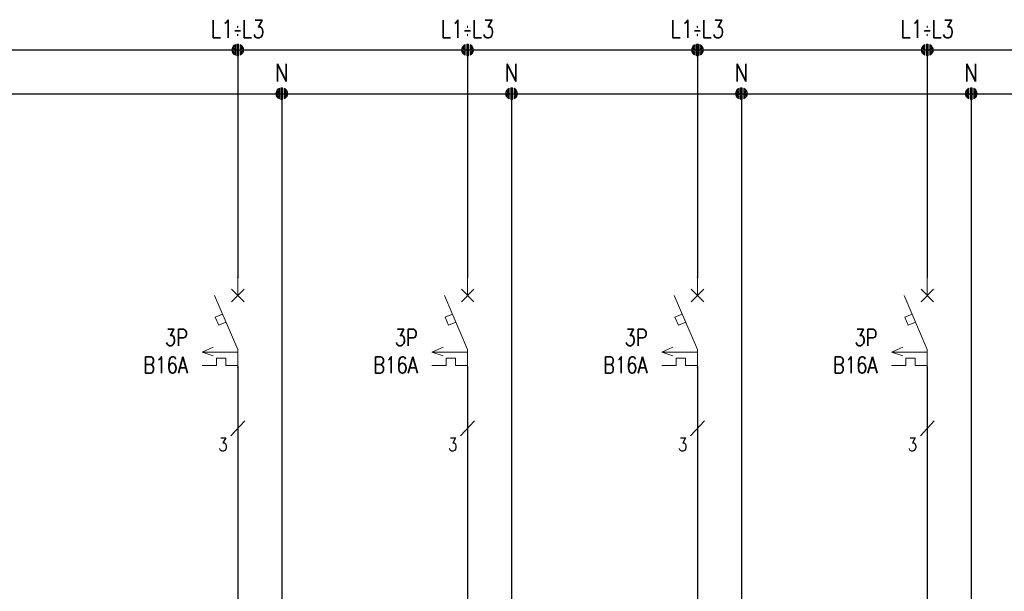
# Model space of a CAD drawing. Header units: millimetres. Extents: x 2505 to 3495, y 1397 to 1684.
# Tile 28 of 59: x 2951 to 3013, y 1481 to 1517. Entities that reach past the tile are written whole.
import ezdxf
from ezdxf.enums import TextEntityAlignment as Align

# ---------------------------------------------------------------- set-up
doc = ezdxf.new("R2010")
doc.units = ezdxf.units.MM
for name, color, linetype, lineweight in [('EB_PRZEWODY', 3, 'Continuous', 20), ('EB_SYMBOL', 3, 'Continuous', 20), ('SZYNY', 1, 'Continuous', 40)]:
    doc.layers.add(name, color=color, linetype=linetype, lineweight=lineweight)
doc.layers.add('OPIS', color=7, linetype='Continuous')
doc.styles.add('SIMPLEX', font='simplex.shx', dxfattribs={"width": 0.8})

# ---------------------------------------------------------------- blocks, each defined once
blk = doc.blocks.new('S-ZAB')
for p, q in [((-0.000008, -2.000032), (-0.000008, -0.000031)), ((-2.605718, -2.000032), (-0.000008, -8.080032)), ((-0.707114, -2.707138), (0.707099, -1.292925)), ((0.707099, -2.707138), (-0.707114, -1.292925)), ((-1.707928, -4.094892), (-2.531218, -4.447722)), ((-2.531218, -4.447722), (-2.150078, -5.337052)), ((-1.326788, -4.984212), (-2.150078, -5.337052)), ((-4.022616, -8.370921), (-2.759798, -7.798842)), ((-0.000008, -8.370921), (-4.022616, -8.370921)), ((-2.759798, -8.79886), (-4.022616, -8.370921)), ((-0.000008, -8.080032), (-0.000008, -10.080032)), ((-2.403294, -9.874011), (-4.022616, -9.874011)), ((-2.403294, -9.060289), (-2.403294, -9.874011)), ((-1.349945, -9.060289), (-2.403294, -9.060289)), ((-1.349945, -9.060289), (-1.349945, -9.874011)), ((-0.000008, -9.874011), (-1.349945, -9.874011))]:
    blk.add_line(p, q)
for p in [(-0.000008, -0.000031), (-0.000008, -10.080032)]:
    blk.add_point(p)
blk = doc.blocks.new('*U266')
for p, q in [((-0.64, 0.17), (-0.66, 0.02)), ((-0.64, 0.17), (-0.66, 0.02)), ((-0.64, 0), (-0.66, -0.03)), ((-0.6, 0.28), (-0.64, 0.17)), ((-0.6, 0.28), (-0.64, 0.17)), ((-0.6, 0.14), (-0.64, 0.09)), ((-0.6, 0), (-0.64, 0)), ((-0.51, 0.43), (-0.6, 0.28)), ((-0.51, 0.43), (-0.6, 0.28)), ((-0.51, 0.29), (-0.6, 0.19)), ((-0.51, 0.15), (-0.6, 0.1)), ((-0.51, 0.01), (-0.6, 0)), ((-0.4, 0.52), (-0.51, 0.43)), ((-0.4, 0.52), (-0.51, 0.43)), ((-0.4, 0.41), (-0.51, 0.33)), ((-0.4, 0.29), (-0.51, 0.24)), ((-0.4, 0.17), (-0.51, 0.15)), ((-0.4, 0.06), (-0.51, 0.05)), ((-0.27, 0.61), (-0.4, 0.52)), ((-0.27, 0.61), (-0.4, 0.52)), ((-0.27, 0.5), (-0.4, 0.43)), ((-0.27, 0.38), (-0.4, 0.33)), ((-0.27, 0.27), (-0.4, 0.24)), ((-0.27, 0.16), (-0.4, 0.14)), ((-0.27, 0.05), (-0.4, 0.05)), ((-0.27, 0.61), (-0.27, -0.61)), ((-0.27, 0.61), (-0.27, -0.61)), ((-0.1, 0.66), (0.1, 0.66)), ((-0.1, 0.66), (0.1, 0.66)), ((-0.1, -0.66), (-0.1, 0.66)), ((-0.1, 0.66), (-0.1, -0.66)), ((-0.1, 0.56), (0.1, 0.56)), ((-0.1, 0.46), (0.1, 0.46)), ((-0.1, 0.36), (0.1, 0.36)), ((-0.1, 0.26), (0.1, 0.26)), ((-0.1, 0.15), (0.1, 0.15)), ((-0.1, 0.05), (0.1, 0.05)), ((0.1, -0.66), (0.1, 0.66)), ((0.1, 0.66), (0.1, -0.66)), ((0.27, 0.61), (0.27, -0.61)), ((0.27, 0.61), (0.27, -0.61)), ((0.27, 0.61), (0.4, 0.52)), ((0.27, 0.61), (0.4, 0.52)), ((0.27, 0.5), (0.4, 0.43)), ((0.27, 0.38), (0.4, 0.33)), ((0.27, 0.27), (0.4, 0.24)), ((0.27, 0.16), (0.4, 0.14)), ((0.27, 0.05), (0.4, 0.05)), ((0.4, 0.52), (0.51, 0.43)), ((0.4, 0.52), (0.51, 0.43)), ((0.4, 0.41), (0.51, 0.33)), ((0.4, 0.29), (0.51, 0.24)), ((0.4, 0.17), (0.51, 0.15)), ((0.4, 0.06), (0.51, 0.05)), ((0.51, 0.43), (0.6, 0.28)), ((0.51, 0.43), (0.6, 0.28)), ((0.51, 0.29), (0.6, 0.19)), ((0.51, 0.15), (0.6, 0.1)), ((0.51, 0.01), (0.6, 0)), ((0.6, 0.28), (0.64, 0.17)), ((0.6, 0.28), (0.64, 0.17)), ((0.6, 0.14), (0.64, 0.09)), ((0.6, 0), (0.64, 0)), ((0.64, 0.17), (0.66, 0.02)), ((0.64, 0.17), (0.66, 0.02)), ((0.64, 0), (0.66, -0.03)), ((-0.65, -0.08), (-0.64, -0.17)), ((-0.64, -0.17), (-0.65, -0.08)), ((-0.6, -0.14), (-0.64, -0.08)), ((-0.64, -0.17), (-0.6, -0.28)), ((-0.6, -0.28), (-0.64, -0.17)), ((-0.51, -0.13), (-0.6, -0.09)), ((-0.51, -0.27), (-0.6, -0.18)), ((-0.6, -0.28), (-0.51, -0.41)), ((-0.51, -0.41), (-0.6, -0.28)), ((-0.4, -0.06), (-0.51, -0.04)), ((-0.4, -0.17), (-0.51, -0.13)), ((-0.4, -0.29), (-0.51, -0.23)), ((-0.4, -0.41), (-0.51, -0.32)), ((-0.51, -0.41), (-0.4, -0.52)), ((-0.4, -0.52), (-0.51, -0.41)), ((-0.27, -0.06), (-0.4, -0.05)), ((-0.27, -0.17), (-0.4, -0.14)), ((-0.27, -0.28), (-0.4, -0.24)), ((-0.27, -0.39), (-0.4, -0.33)), ((-0.27, -0.5), (-0.4, -0.43)), ((-0.4, -0.52), (-0.27, -0.61)), ((-0.27, -0.61), (-0.4, -0.52)), ((-0.1, -0.05), (0.1, -0.05)), ((-0.1, -0.15), (0.1, -0.15)), ((-0.1, -0.26), (0.1, -0.26)), ((-0.1, -0.36), (0.1, -0.36)), ((-0.1, -0.46), (0.1, -0.46)), ((-0.1, -0.56), (0.1, -0.56)), ((0.1, -0.66), (-0.1, -0.66)), ((-0.1, -0.66), (0.1, -0.66)), ((0.27, -0.06), (0.4, -0.05)), ((0.27, -0.17), (0.4, -0.14)), ((0.27, -0.28), (0.4, -0.24)), ((0.27, -0.39), (0.4, -0.33)), ((0.27, -0.5), (0.4, -0.43)), ((0.4, -0.52), (0.27, -0.61)), ((0.27, -0.61), (0.4, -0.52)), ((0.4, -0.06), (0.51, -0.04)), ((0.4, -0.17), (0.51, -0.13)), ((0.4, -0.29), (0.51, -0.23)), ((0.4, -0.41), (0.51, -0.32)), ((0.51, -0.41), (0.4, -0.52)), ((0.4, -0.52), (0.51, -0.41)), ((0.51, -0.13), (0.6, -0.09)), ((0.51, -0.27), (0.6, -0.18)), ((0.6, -0.28), (0.51, -0.41)), ((0.51, -0.41), (0.6, -0.28)), ((0.6, -0.14), (0.64, -0.08)), ((0.64, -0.17), (0.6, -0.28)), ((0.6, -0.28), (0.64, -0.17)), ((0.65, -0.08), (0.64, -0.17)), ((0.64, -0.17), (0.65, -0.08))]:
    blk.add_line(p, q)
at = {"ltscale": 5}
blk.add_line((0.66, 0.02), (0.66, -0.08), dxfattribs=at)
blk.add_point((0, 0))
blk = doc.blocks.new('*U263')
for p, q in [((-0.64, 0.17), (-0.66, 0.02)), ((-0.64, 0.17), (-0.66, 0.02)), ((-0.64, 0), (-0.66, -0.03)), ((-0.6, 0.28), (-0.64, 0.17)), ((-0.6, 0.28), (-0.64, 0.17)), ((-0.6, 0.14), (-0.64, 0.09)), ((-0.6, 0), (-0.64, 0)), ((-0.51, 0.43), (-0.6, 0.28)), ((-0.51, 0.43), (-0.6, 0.28)), ((-0.51, 0.29), (-0.6, 0.19)), ((-0.51, 0.15), (-0.6, 0.1)), ((-0.51, 0.01), (-0.6, 0)), ((-0.4, 0.52), (-0.51, 0.43)), ((-0.4, 0.52), (-0.51, 0.43)), ((-0.4, 0.41), (-0.51, 0.33)), ((-0.4, 0.29), (-0.51, 0.24)), ((-0.4, 0.17), (-0.51, 0.15)), ((-0.4, 0.06), (-0.51, 0.05)), ((-0.27, 0.61), (-0.4, 0.52)), ((-0.27, 0.61), (-0.4, 0.52)), ((-0.27, 0.5), (-0.4, 0.43)), ((-0.27, 0.38), (-0.4, 0.33)), ((-0.27, 0.27), (-0.4, 0.24)), ((-0.27, 0.16), (-0.4, 0.14)), ((-0.27, 0.05), (-0.4, 0.05)), ((-0.27, 0.61), (-0.27, -0.61)), ((-0.27, 0.61), (-0.27, -0.61)), ((-0.1, 0.66), (0.1, 0.66)), ((-0.1, 0.66), (0.1, 0.66)), ((-0.1, -0.66), (-0.1, 0.66)), ((-0.1, 0.66), (-0.1, -0.66)), ((-0.1, 0.56), (0.1, 0.56)), ((-0.1, 0.46), (0.1, 0.46)), ((-0.1, 0.36), (0.1, 0.36)), ((-0.1, 0.26), (0.1, 0.26)), ((-0.1, 0.15), (0.1, 0.15)), ((-0.1, 0.05), (0.1, 0.05)), ((0.1, -0.66), (0.1, 0.66)), ((0.1, 0.66), (0.1, -0.66)), ((0.27, 0.61), (0.27, -0.61)), ((0.27, 0.61), (0.27, -0.61)), ((0.27, 0.61), (0.4, 0.52)), ((0.27, 0.61), (0.4, 0.52)), ((0.27, 0.5), (0.4, 0.43)), ((0.27, 0.38), (0.4, 0.33)), ((0.27, 0.27), (0.4, 0.24)), ((0.27, 0.16), (0.4, 0.14)), ((0.27, 0.05), (0.4, 0.05)), ((0.4, 0.52), (0.51, 0.43)), ((0.4, 0.52), (0.51, 0.43)), ((0.4, 0.41), (0.51, 0.33)), ((0.4, 0.29), (0.51, 0.24)), ((0.4, 0.17), (0.51, 0.15)), ((0.4, 0.06), (0.51, 0.05)), ((0.51, 0.43), (0.6, 0.28)), ((0.51, 0.43), (0.6, 0.28)), ((0.51, 0.29), (0.6, 0.19)), ((0.51, 0.15), (0.6, 0.1)), ((0.51, 0.01), (0.6, 0)), ((0.6, 0.28), (0.64, 0.17)), ((0.6, 0.28), (0.64, 0.17)), ((0.6, 0.14), (0.64, 0.09)), ((0.6, 0), (0.64, 0)), ((0.64, 0.17), (0.66, 0.02)), ((0.64, 0.17), (0.66, 0.02)), ((0.64, 0), (0.66, -0.03)), ((-0.65, -0.08), (-0.64, -0.17)), ((-0.64, -0.17), (-0.65, -0.08)), ((-0.6, -0.14), (-0.64, -0.08)), ((-0.64, -0.17), (-0.6, -0.28)), ((-0.6, -0.28), (-0.64, -0.17)), ((-0.51, -0.13), (-0.6, -0.09)), ((-0.51, -0.27), (-0.6, -0.18)), ((-0.6, -0.28), (-0.51, -0.41)), ((-0.51, -0.41), (-0.6, -0.28)), ((-0.4, -0.06), (-0.51, -0.04)), ((-0.4, -0.17), (-0.51, -0.13)), ((-0.4, -0.29), (-0.51, -0.23)), ((-0.4, -0.41), (-0.51, -0.32)), ((-0.51, -0.41), (-0.4, -0.52)), ((-0.4, -0.52), (-0.51, -0.41)), ((-0.27, -0.06), (-0.4, -0.05)), ((-0.27, -0.17), (-0.4, -0.14)), ((-0.27, -0.28), (-0.4, -0.24)), ((-0.27, -0.39), (-0.4, -0.33)), ((-0.27, -0.5), (-0.4, -0.43)), ((-0.4, -0.52), (-0.27, -0.61)), ((-0.27, -0.61), (-0.4, -0.52)), ((-0.1, -0.05), (0.1, -0.05)), ((-0.1, -0.15), (0.1, -0.15)), ((-0.1, -0.26), (0.1, -0.26)), ((-0.1, -0.36), (0.1, -0.36)), ((-0.1, -0.46), (0.1, -0.46)), ((-0.1, -0.56), (0.1, -0.56)), ((0.1, -0.66), (-0.1, -0.66)), ((-0.1, -0.66), (0.1, -0.66)), ((0.27, -0.06), (0.4, -0.05)), ((0.27, -0.17), (0.4, -0.14)), ((0.27, -0.28), (0.4, -0.24)), ((0.27, -0.39), (0.4, -0.33)), ((0.27, -0.5), (0.4, -0.43)), ((0.4, -0.52), (0.27, -0.61)), ((0.27, -0.61), (0.4, -0.52)), ((0.4, -0.06), (0.51, -0.04)), ((0.4, -0.17), (0.51, -0.13)), ((0.4, -0.29), (0.51, -0.23)), ((0.4, -0.41), (0.51, -0.32)), ((0.51, -0.41), (0.4, -0.52)), ((0.4, -0.52), (0.51, -0.41)), ((0.51, -0.13), (0.6, -0.09)), ((0.51, -0.27), (0.6, -0.18)), ((0.6, -0.28), (0.51, -0.41)), ((0.51, -0.41), (0.6, -0.28)), ((0.6, -0.14), (0.64, -0.08)), ((0.64, -0.17), (0.6, -0.28)), ((0.6, -0.28), (0.64, -0.17)), ((0.65, -0.08), (0.64, -0.17)), ((0.64, -0.17), (0.65, -0.08))]:
    blk.add_line(p, q)
at = {"ltscale": 5}
blk.add_line((0.66, 0.02), (0.66, -0.08), dxfattribs=at)
blk.add_point((0, 0))
blk = doc.blocks.new('*U262')
for p, q in [((-0.64, 0.17), (-0.66, 0.02)), ((-0.64, 0.17), (-0.66, 0.02)), ((-0.64, 0), (-0.66, -0.03)), ((-0.6, 0.28), (-0.64, 0.17)), ((-0.6, 0.28), (-0.64, 0.17)), ((-0.6, 0.14), (-0.64, 0.09)), ((-0.6, 0), (-0.64, 0)), ((-0.51, 0.43), (-0.6, 0.28)), ((-0.51, 0.43), (-0.6, 0.28)), ((-0.51, 0.29), (-0.6, 0.19)), ((-0.51, 0.15), (-0.6, 0.1)), ((-0.51, 0.01), (-0.6, 0)), ((-0.4, 0.52), (-0.51, 0.43)), ((-0.4, 0.52), (-0.51, 0.43)), ((-0.4, 0.41), (-0.51, 0.33)), ((-0.4, 0.29), (-0.51, 0.24)), ((-0.4, 0.17), (-0.51, 0.15)), ((-0.4, 0.06), (-0.51, 0.05)), ((-0.27, 0.61), (-0.4, 0.52)), ((-0.27, 0.61), (-0.4, 0.52)), ((-0.27, 0.5), (-0.4, 0.43)), ((-0.27, 0.38), (-0.4, 0.33)), ((-0.27, 0.27), (-0.4, 0.24)), ((-0.27, 0.16), (-0.4, 0.14)), ((-0.27, 0.05), (-0.4, 0.05)), ((-0.27, 0.61), (-0.27, -0.61)), ((-0.27, 0.61), (-0.27, -0.61)), ((-0.1, 0.66), (0.1, 0.66)), ((-0.1, 0.66), (0.1, 0.66)), ((-0.1, -0.66), (-0.1, 0.66)), ((-0.1, 0.66), (-0.1, -0.66)), ((-0.1, 0.56), (0.1, 0.56)), ((-0.1, 0.46), (0.1, 0.46)), ((-0.1, 0.36), (0.1, 0.36)), ((-0.1, 0.26), (0.1, 0.26)), ((-0.1, 0.15), (0.1, 0.15)), ((-0.1, 0.05), (0.1, 0.05)), ((0.1, -0.66), (0.1, 0.66)), ((0.1, 0.66), (0.1, -0.66)), ((0.27, 0.61), (0.27, -0.61)), ((0.27, 0.61), (0.27, -0.61)), ((0.27, 0.61), (0.4, 0.52)), ((0.27, 0.61), (0.4, 0.52)), ((0.27, 0.5), (0.4, 0.43)), ((0.27, 0.38), (0.4, 0.33)), ((0.27, 0.27), (0.4, 0.24)), ((0.27, 0.16), (0.4, 0.14)), ((0.27, 0.05), (0.4, 0.05)), ((0.4, 0.52), (0.51, 0.43)), ((0.4, 0.52), (0.51, 0.43)), ((0.4, 0.41), (0.51, 0.33)), ((0.4, 0.29), (0.51, 0.24)), ((0.4, 0.17), (0.51, 0.15)), ((0.4, 0.06), (0.51, 0.05)), ((0.51, 0.43), (0.6, 0.28)), ((0.51, 0.43), (0.6, 0.28)), ((0.51, 0.29), (0.6, 0.19)), ((0.51, 0.15), (0.6, 0.1)), ((0.51, 0.01), (0.6, 0)), ((0.6, 0.28), (0.64, 0.17)), ((0.6, 0.28), (0.64, 0.17)), ((0.6, 0.14), (0.64, 0.09)), ((0.6, 0), (0.64, 0)), ((0.64, 0.17), (0.66, 0.02)), ((0.64, 0.17), (0.66, 0.02)), ((0.64, 0), (0.66, -0.03)), ((-0.65, -0.08), (-0.64, -0.17)), ((-0.64, -0.17), (-0.65, -0.08)), ((-0.6, -0.14), (-0.64, -0.08)), ((-0.64, -0.17), (-0.6, -0.28)), ((-0.6, -0.28), (-0.64, -0.17)), ((-0.51, -0.13), (-0.6, -0.09)), ((-0.51, -0.27), (-0.6, -0.18)), ((-0.6, -0.28), (-0.51, -0.41)), ((-0.51, -0.41), (-0.6, -0.28)), ((-0.4, -0.06), (-0.51, -0.04)), ((-0.4, -0.17), (-0.51, -0.13)), ((-0.4, -0.29), (-0.51, -0.23)), ((-0.4, -0.41), (-0.51, -0.32)), ((-0.51, -0.41), (-0.4, -0.52)), ((-0.4, -0.52), (-0.51, -0.41)), ((-0.27, -0.06), (-0.4, -0.05)), ((-0.27, -0.17), (-0.4, -0.14)), ((-0.27, -0.28), (-0.4, -0.24)), ((-0.27, -0.39), (-0.4, -0.33)), ((-0.27, -0.5), (-0.4, -0.43)), ((-0.4, -0.52), (-0.27, -0.61)), ((-0.27, -0.61), (-0.4, -0.52)), ((-0.1, -0.05), (0.1, -0.05)), ((-0.1, -0.15), (0.1, -0.15)), ((-0.1, -0.26), (0.1, -0.26)), ((-0.1, -0.36), (0.1, -0.36)), ((-0.1, -0.46), (0.1, -0.46)), ((-0.1, -0.56), (0.1, -0.56)), ((0.1, -0.66), (-0.1, -0.66)), ((-0.1, -0.66), (0.1, -0.66)), ((0.27, -0.06), (0.4, -0.05)), ((0.27, -0.17), (0.4, -0.14)), ((0.27, -0.28), (0.4, -0.24)), ((0.27, -0.39), (0.4, -0.33)), ((0.27, -0.5), (0.4, -0.43)), ((0.4, -0.52), (0.27, -0.61)), ((0.27, -0.61), (0.4, -0.52)), ((0.4, -0.06), (0.51, -0.04)), ((0.4, -0.17), (0.51, -0.13)), ((0.4, -0.29), (0.51, -0.23)), ((0.4, -0.41), (0.51, -0.32)), ((0.51, -0.41), (0.4, -0.52)), ((0.4, -0.52), (0.51, -0.41)), ((0.51, -0.13), (0.6, -0.09)), ((0.51, -0.27), (0.6, -0.18)), ((0.6, -0.28), (0.51, -0.41)), ((0.51, -0.41), (0.6, -0.28)), ((0.6, -0.14), (0.64, -0.08)), ((0.64, -0.17), (0.6, -0.28)), ((0.6, -0.28), (0.64, -0.17)), ((0.65, -0.08), (0.64, -0.17)), ((0.64, -0.17), (0.65, -0.08))]:
    blk.add_line(p, q)
at = {"ltscale": 5}
blk.add_line((0.66, 0.02), (0.66, -0.08), dxfattribs=at)
blk.add_point((0, 0))
blk = doc.blocks.new('*U259')
for p, q in [((-0.64, 0.17), (-0.66, 0.02)), ((-0.64, 0.17), (-0.66, 0.02)), ((-0.64, 0), (-0.66, -0.03)), ((-0.6, 0.28), (-0.64, 0.17)), ((-0.6, 0.28), (-0.64, 0.17)), ((-0.6, 0.14), (-0.64, 0.09)), ((-0.6, 0), (-0.64, 0)), ((-0.51, 0.43), (-0.6, 0.28)), ((-0.51, 0.43), (-0.6, 0.28)), ((-0.51, 0.29), (-0.6, 0.19)), ((-0.51, 0.15), (-0.6, 0.1)), ((-0.51, 0.01), (-0.6, 0)), ((-0.4, 0.52), (-0.51, 0.43)), ((-0.4, 0.52), (-0.51, 0.43)), ((-0.4, 0.41), (-0.51, 0.33)), ((-0.4, 0.29), (-0.51, 0.24)), ((-0.4, 0.17), (-0.51, 0.15)), ((-0.4, 0.06), (-0.51, 0.05)), ((-0.27, 0.61), (-0.4, 0.52)), ((-0.27, 0.61), (-0.4, 0.52)), ((-0.27, 0.5), (-0.4, 0.43)), ((-0.27, 0.38), (-0.4, 0.33)), ((-0.27, 0.27), (-0.4, 0.24)), ((-0.27, 0.16), (-0.4, 0.14)), ((-0.27, 0.05), (-0.4, 0.05)), ((-0.27, 0.61), (-0.27, -0.61)), ((-0.27, 0.61), (-0.27, -0.61)), ((-0.1, 0.66), (0.1, 0.66)), ((-0.1, 0.66), (0.1, 0.66)), ((-0.1, -0.66), (-0.1, 0.66)), ((-0.1, 0.66), (-0.1, -0.66)), ((-0.1, 0.56), (0.1, 0.56)), ((-0.1, 0.46), (0.1, 0.46)), ((-0.1, 0.36), (0.1, 0.36)), ((-0.1, 0.26), (0.1, 0.26)), ((-0.1, 0.15), (0.1, 0.15)), ((-0.1, 0.05), (0.1, 0.05)), ((0.1, -0.66), (0.1, 0.66)), ((0.1, 0.66), (0.1, -0.66)), ((0.27, 0.61), (0.27, -0.61)), ((0.27, 0.61), (0.27, -0.61)), ((0.27, 0.61), (0.4, 0.52)), ((0.27, 0.61), (0.4, 0.52)), ((0.27, 0.5), (0.4, 0.43)), ((0.27, 0.38), (0.4, 0.33)), ((0.27, 0.27), (0.4, 0.24)), ((0.27, 0.16), (0.4, 0.14)), ((0.27, 0.05), (0.4, 0.05)), ((0.4, 0.52), (0.51, 0.43)), ((0.4, 0.52), (0.51, 0.43)), ((0.4, 0.41), (0.51, 0.33)), ((0.4, 0.29), (0.51, 0.24)), ((0.4, 0.17), (0.51, 0.15)), ((0.4, 0.06), (0.51, 0.05)), ((0.51, 0.43), (0.6, 0.28)), ((0.51, 0.43), (0.6, 0.28)), ((0.51, 0.29), (0.6, 0.19)), ((0.51, 0.15), (0.6, 0.1)), ((0.51, 0.01), (0.6, 0)), ((0.6, 0.28), (0.64, 0.17)), ((0.6, 0.28), (0.64, 0.17)), ((0.6, 0.14), (0.64, 0.09)), ((0.6, 0), (0.64, 0)), ((0.64, 0.17), (0.66, 0.02)), ((0.64, 0.17), (0.66, 0.02)), ((0.64, 0), (0.66, -0.03)), ((-0.65, -0.08), (-0.64, -0.17)), ((-0.64, -0.17), (-0.65, -0.08)), ((-0.6, -0.14), (-0.64, -0.08)), ((-0.64, -0.17), (-0.6, -0.28)), ((-0.6, -0.28), (-0.64, -0.17)), ((-0.51, -0.13), (-0.6, -0.09)), ((-0.51, -0.27), (-0.6, -0.18)), ((-0.6, -0.28), (-0.51, -0.41)), ((-0.51, -0.41), (-0.6, -0.28)), ((-0.4, -0.06), (-0.51, -0.04)), ((-0.4, -0.17), (-0.51, -0.13)), ((-0.4, -0.29), (-0.51, -0.23)), ((-0.4, -0.41), (-0.51, -0.32)), ((-0.51, -0.41), (-0.4, -0.52)), ((-0.4, -0.52), (-0.51, -0.41)), ((-0.27, -0.06), (-0.4, -0.05)), ((-0.27, -0.17), (-0.4, -0.14)), ((-0.27, -0.28), (-0.4, -0.24)), ((-0.27, -0.39), (-0.4, -0.33)), ((-0.27, -0.5), (-0.4, -0.43)), ((-0.4, -0.52), (-0.27, -0.61)), ((-0.27, -0.61), (-0.4, -0.52)), ((-0.1, -0.05), (0.1, -0.05)), ((-0.1, -0.15), (0.1, -0.15)), ((-0.1, -0.26), (0.1, -0.26)), ((-0.1, -0.36), (0.1, -0.36)), ((-0.1, -0.46), (0.1, -0.46)), ((-0.1, -0.56), (0.1, -0.56)), ((0.1, -0.66), (-0.1, -0.66)), ((-0.1, -0.66), (0.1, -0.66)), ((0.27, -0.06), (0.4, -0.05)), ((0.27, -0.17), (0.4, -0.14)), ((0.27, -0.28), (0.4, -0.24)), ((0.27, -0.39), (0.4, -0.33)), ((0.27, -0.5), (0.4, -0.43)), ((0.4, -0.52), (0.27, -0.61)), ((0.27, -0.61), (0.4, -0.52)), ((0.4, -0.06), (0.51, -0.04)), ((0.4, -0.17), (0.51, -0.13)), ((0.4, -0.29), (0.51, -0.23)), ((0.4, -0.41), (0.51, -0.32)), ((0.51, -0.41), (0.4, -0.52)), ((0.4, -0.52), (0.51, -0.41)), ((0.51, -0.13), (0.6, -0.09)), ((0.51, -0.27), (0.6, -0.18)), ((0.6, -0.28), (0.51, -0.41)), ((0.51, -0.41), (0.6, -0.28)), ((0.6, -0.14), (0.64, -0.08)), ((0.64, -0.17), (0.6, -0.28)), ((0.6, -0.28), (0.64, -0.17)), ((0.65, -0.08), (0.64, -0.17)), ((0.64, -0.17), (0.65, -0.08))]:
    blk.add_line(p, q)
at = {"ltscale": 5}
blk.add_line((0.66, 0.02), (0.66, -0.08), dxfattribs=at)
blk.add_point((0, 0))
blk = doc.blocks.new('*U256')
for p, q in [((-0.64, 0.17), (-0.66, 0.02)), ((-0.64, 0.17), (-0.66, 0.02)), ((-0.64, 0), (-0.66, -0.03)), ((-0.6, 0.28), (-0.64, 0.17)), ((-0.6, 0.28), (-0.64, 0.17)), ((-0.6, 0.14), (-0.64, 0.09)), ((-0.6, 0), (-0.64, 0)), ((-0.51, 0.43), (-0.6, 0.28)), ((-0.51, 0.43), (-0.6, 0.28)), ((-0.51, 0.29), (-0.6, 0.19)), ((-0.51, 0.15), (-0.6, 0.1)), ((-0.51, 0.01), (-0.6, 0)), ((-0.4, 0.52), (-0.51, 0.43)), ((-0.4, 0.52), (-0.51, 0.43)), ((-0.4, 0.41), (-0.51, 0.33)), ((-0.4, 0.29), (-0.51, 0.24)), ((-0.4, 0.17), (-0.51, 0.15)), ((-0.4, 0.06), (-0.51, 0.05)), ((-0.27, 0.61), (-0.4, 0.52)), ((-0.27, 0.61), (-0.4, 0.52)), ((-0.27, 0.5), (-0.4, 0.43)), ((-0.27, 0.38), (-0.4, 0.33)), ((-0.27, 0.27), (-0.4, 0.24)), ((-0.27, 0.16), (-0.4, 0.14)), ((-0.27, 0.05), (-0.4, 0.05)), ((-0.27, 0.61), (-0.27, -0.61)), ((-0.27, 0.61), (-0.27, -0.61)), ((-0.1, 0.66), (0.1, 0.66)), ((-0.1, 0.66), (0.1, 0.66)), ((-0.1, -0.66), (-0.1, 0.66)), ((-0.1, 0.66), (-0.1, -0.66)), ((-0.1, 0.56), (0.1, 0.56)), ((-0.1, 0.46), (0.1, 0.46)), ((-0.1, 0.36), (0.1, 0.36)), ((-0.1, 0.26), (0.1, 0.26)), ((-0.1, 0.15), (0.1, 0.15)), ((-0.1, 0.05), (0.1, 0.05)), ((0.1, -0.66), (0.1, 0.66)), ((0.1, 0.66), (0.1, -0.66)), ((0.27, 0.61), (0.27, -0.61)), ((0.27, 0.61), (0.27, -0.61)), ((0.27, 0.61), (0.4, 0.52)), ((0.27, 0.61), (0.4, 0.52)), ((0.27, 0.5), (0.4, 0.43)), ((0.27, 0.38), (0.4, 0.33)), ((0.27, 0.27), (0.4, 0.24)), ((0.27, 0.16), (0.4, 0.14)), ((0.27, 0.05), (0.4, 0.05)), ((0.4, 0.52), (0.51, 0.43)), ((0.4, 0.52), (0.51, 0.43)), ((0.4, 0.41), (0.51, 0.33)), ((0.4, 0.29), (0.51, 0.24)), ((0.4, 0.17), (0.51, 0.15)), ((0.4, 0.06), (0.51, 0.05)), ((0.51, 0.43), (0.6, 0.28)), ((0.51, 0.43), (0.6, 0.28)), ((0.51, 0.29), (0.6, 0.19)), ((0.51, 0.15), (0.6, 0.1)), ((0.51, 0.01), (0.6, 0)), ((0.6, 0.28), (0.64, 0.17)), ((0.6, 0.28), (0.64, 0.17)), ((0.6, 0.14), (0.64, 0.09)), ((0.6, 0), (0.64, 0)), ((0.64, 0.17), (0.66, 0.02)), ((0.64, 0.17), (0.66, 0.02)), ((0.64, 0), (0.66, -0.03)), ((-0.65, -0.08), (-0.64, -0.17)), ((-0.64, -0.17), (-0.65, -0.08)), ((-0.6, -0.14), (-0.64, -0.08)), ((-0.64, -0.17), (-0.6, -0.28)), ((-0.6, -0.28), (-0.64, -0.17)), ((-0.51, -0.13), (-0.6, -0.09)), ((-0.51, -0.27), (-0.6, -0.18)), ((-0.6, -0.28), (-0.51, -0.41)), ((-0.51, -0.41), (-0.6, -0.28)), ((-0.4, -0.06), (-0.51, -0.04)), ((-0.4, -0.17), (-0.51, -0.13)), ((-0.4, -0.29), (-0.51, -0.23)), ((-0.4, -0.41), (-0.51, -0.32)), ((-0.51, -0.41), (-0.4, -0.52)), ((-0.4, -0.52), (-0.51, -0.41)), ((-0.27, -0.06), (-0.4, -0.05)), ((-0.27, -0.17), (-0.4, -0.14)), ((-0.27, -0.28), (-0.4, -0.24)), ((-0.27, -0.39), (-0.4, -0.33)), ((-0.27, -0.5), (-0.4, -0.43)), ((-0.4, -0.52), (-0.27, -0.61)), ((-0.27, -0.61), (-0.4, -0.52)), ((-0.1, -0.05), (0.1, -0.05)), ((-0.1, -0.15), (0.1, -0.15)), ((-0.1, -0.26), (0.1, -0.26)), ((-0.1, -0.36), (0.1, -0.36)), ((-0.1, -0.46), (0.1, -0.46)), ((-0.1, -0.56), (0.1, -0.56)), ((0.1, -0.66), (-0.1, -0.66)), ((-0.1, -0.66), (0.1, -0.66)), ((0.27, -0.06), (0.4, -0.05)), ((0.27, -0.17), (0.4, -0.14)), ((0.27, -0.28), (0.4, -0.24)), ((0.27, -0.39), (0.4, -0.33)), ((0.27, -0.5), (0.4, -0.43)), ((0.4, -0.52), (0.27, -0.61)), ((0.27, -0.61), (0.4, -0.52)), ((0.4, -0.06), (0.51, -0.04)), ((0.4, -0.17), (0.51, -0.13)), ((0.4, -0.29), (0.51, -0.23)), ((0.4, -0.41), (0.51, -0.32)), ((0.51, -0.41), (0.4, -0.52)), ((0.4, -0.52), (0.51, -0.41)), ((0.51, -0.13), (0.6, -0.09)), ((0.51, -0.27), (0.6, -0.18)), ((0.6, -0.28), (0.51, -0.41)), ((0.51, -0.41), (0.6, -0.28)), ((0.6, -0.14), (0.64, -0.08)), ((0.64, -0.17), (0.6, -0.28)), ((0.6, -0.28), (0.64, -0.17)), ((0.65, -0.08), (0.64, -0.17)), ((0.64, -0.17), (0.65, -0.08))]:
    blk.add_line(p, q)
at = {"ltscale": 5}
blk.add_line((0.66, 0.02), (0.66, -0.08), dxfattribs=at)
blk.add_point((0, 0))
blk = doc.blocks.new('*U252')
for p, q in [((-0.64, 0.17), (-0.66, 0.02)), ((-0.64, 0.17), (-0.66, 0.02)), ((-0.64, 0), (-0.66, -0.03)), ((-0.6, 0.28), (-0.64, 0.17)), ((-0.6, 0.28), (-0.64, 0.17)), ((-0.6, 0.14), (-0.64, 0.09)), ((-0.6, 0), (-0.64, 0)), ((-0.51, 0.43), (-0.6, 0.28)), ((-0.51, 0.43), (-0.6, 0.28)), ((-0.51, 0.29), (-0.6, 0.19)), ((-0.51, 0.15), (-0.6, 0.1)), ((-0.51, 0.01), (-0.6, 0)), ((-0.4, 0.52), (-0.51, 0.43)), ((-0.4, 0.52), (-0.51, 0.43)), ((-0.4, 0.41), (-0.51, 0.33)), ((-0.4, 0.29), (-0.51, 0.24)), ((-0.4, 0.17), (-0.51, 0.15)), ((-0.4, 0.06), (-0.51, 0.05)), ((-0.27, 0.61), (-0.4, 0.52)), ((-0.27, 0.61), (-0.4, 0.52)), ((-0.27, 0.5), (-0.4, 0.43)), ((-0.27, 0.38), (-0.4, 0.33)), ((-0.27, 0.27), (-0.4, 0.24)), ((-0.27, 0.16), (-0.4, 0.14)), ((-0.27, 0.05), (-0.4, 0.05)), ((-0.27, 0.61), (-0.27, -0.61)), ((-0.27, 0.61), (-0.27, -0.61)), ((-0.1, 0.66), (0.1, 0.66)), ((-0.1, 0.66), (0.1, 0.66)), ((-0.1, -0.66), (-0.1, 0.66)), ((-0.1, 0.66), (-0.1, -0.66)), ((-0.1, 0.56), (0.1, 0.56)), ((-0.1, 0.46), (0.1, 0.46)), ((-0.1, 0.36), (0.1, 0.36)), ((-0.1, 0.26), (0.1, 0.26)), ((-0.1, 0.15), (0.1, 0.15)), ((-0.1, 0.05), (0.1, 0.05)), ((0.1, -0.66), (0.1, 0.66)), ((0.1, 0.66), (0.1, -0.66)), ((0.27, 0.61), (0.27, -0.61)), ((0.27, 0.61), (0.27, -0.61)), ((0.27, 0.61), (0.4, 0.52)), ((0.27, 0.61), (0.4, 0.52)), ((0.27, 0.5), (0.4, 0.43)), ((0.27, 0.38), (0.4, 0.33)), ((0.27, 0.27), (0.4, 0.24)), ((0.27, 0.16), (0.4, 0.14)), ((0.27, 0.05), (0.4, 0.05)), ((0.4, 0.52), (0.51, 0.43)), ((0.4, 0.52), (0.51, 0.43)), ((0.4, 0.41), (0.51, 0.33)), ((0.4, 0.29), (0.51, 0.24)), ((0.4, 0.17), (0.51, 0.15)), ((0.4, 0.06), (0.51, 0.05)), ((0.51, 0.43), (0.6, 0.28)), ((0.51, 0.43), (0.6, 0.28)), ((0.51, 0.29), (0.6, 0.19)), ((0.51, 0.15), (0.6, 0.1)), ((0.51, 0.01), (0.6, 0)), ((0.6, 0.28), (0.64, 0.17)), ((0.6, 0.28), (0.64, 0.17)), ((0.6, 0.14), (0.64, 0.09)), ((0.6, 0), (0.64, 0)), ((0.64, 0.17), (0.66, 0.02)), ((0.64, 0.17), (0.66, 0.02)), ((0.64, 0), (0.66, -0.03)), ((-0.65, -0.08), (-0.64, -0.17)), ((-0.64, -0.17), (-0.65, -0.08)), ((-0.6, -0.14), (-0.64, -0.08)), ((-0.64, -0.17), (-0.6, -0.28)), ((-0.6, -0.28), (-0.64, -0.17)), ((-0.51, -0.13), (-0.6, -0.09)), ((-0.51, -0.27), (-0.6, -0.18)), ((-0.6, -0.28), (-0.51, -0.41)), ((-0.51, -0.41), (-0.6, -0.28)), ((-0.4, -0.06), (-0.51, -0.04)), ((-0.4, -0.17), (-0.51, -0.13)), ((-0.4, -0.29), (-0.51, -0.23)), ((-0.4, -0.41), (-0.51, -0.32)), ((-0.51, -0.41), (-0.4, -0.52)), ((-0.4, -0.52), (-0.51, -0.41)), ((-0.27, -0.06), (-0.4, -0.05)), ((-0.27, -0.17), (-0.4, -0.14)), ((-0.27, -0.28), (-0.4, -0.24)), ((-0.27, -0.39), (-0.4, -0.33)), ((-0.27, -0.5), (-0.4, -0.43)), ((-0.4, -0.52), (-0.27, -0.61)), ((-0.27, -0.61), (-0.4, -0.52)), ((-0.1, -0.05), (0.1, -0.05)), ((-0.1, -0.15), (0.1, -0.15)), ((-0.1, -0.26), (0.1, -0.26)), ((-0.1, -0.36), (0.1, -0.36)), ((-0.1, -0.46), (0.1, -0.46)), ((-0.1, -0.56), (0.1, -0.56)), ((0.1, -0.66), (-0.1, -0.66)), ((-0.1, -0.66), (0.1, -0.66)), ((0.27, -0.06), (0.4, -0.05)), ((0.27, -0.17), (0.4, -0.14)), ((0.27, -0.28), (0.4, -0.24)), ((0.27, -0.39), (0.4, -0.33)), ((0.27, -0.5), (0.4, -0.43)), ((0.4, -0.52), (0.27, -0.61)), ((0.27, -0.61), (0.4, -0.52)), ((0.4, -0.06), (0.51, -0.04)), ((0.4, -0.17), (0.51, -0.13)), ((0.4, -0.29), (0.51, -0.23)), ((0.4, -0.41), (0.51, -0.32)), ((0.51, -0.41), (0.4, -0.52)), ((0.4, -0.52), (0.51, -0.41)), ((0.51, -0.13), (0.6, -0.09)), ((0.51, -0.27), (0.6, -0.18)), ((0.6, -0.28), (0.51, -0.41)), ((0.51, -0.41), (0.6, -0.28)), ((0.6, -0.14), (0.64, -0.08)), ((0.64, -0.17), (0.6, -0.28)), ((0.6, -0.28), (0.64, -0.17)), ((0.65, -0.08), (0.64, -0.17)), ((0.64, -0.17), (0.65, -0.08))]:
    blk.add_line(p, q)
at = {"ltscale": 5}
blk.add_line((0.66, 0.02), (0.66, -0.08), dxfattribs=at)
blk.add_point((0, 0))
blk = doc.blocks.new('*U254')
for p, q in [((-0.64, 0.17), (-0.66, 0.02)), ((-0.64, 0.17), (-0.66, 0.02)), ((-0.64, 0), (-0.66, -0.03)), ((-0.6, 0.28), (-0.64, 0.17)), ((-0.6, 0.28), (-0.64, 0.17)), ((-0.6, 0.14), (-0.64, 0.09)), ((-0.6, 0), (-0.64, 0)), ((-0.51, 0.43), (-0.6, 0.28)), ((-0.51, 0.43), (-0.6, 0.28)), ((-0.51, 0.29), (-0.6, 0.19)), ((-0.51, 0.15), (-0.6, 0.1)), ((-0.51, 0.01), (-0.6, 0)), ((-0.4, 0.52), (-0.51, 0.43)), ((-0.4, 0.52), (-0.51, 0.43)), ((-0.4, 0.41), (-0.51, 0.33)), ((-0.4, 0.29), (-0.51, 0.24)), ((-0.4, 0.17), (-0.51, 0.15)), ((-0.4, 0.06), (-0.51, 0.05)), ((-0.27, 0.61), (-0.4, 0.52)), ((-0.27, 0.61), (-0.4, 0.52)), ((-0.27, 0.5), (-0.4, 0.43)), ((-0.27, 0.38), (-0.4, 0.33)), ((-0.27, 0.27), (-0.4, 0.24)), ((-0.27, 0.16), (-0.4, 0.14)), ((-0.27, 0.05), (-0.4, 0.05)), ((-0.27, 0.61), (-0.27, -0.61)), ((-0.27, 0.61), (-0.27, -0.61)), ((-0.1, 0.66), (0.1, 0.66)), ((-0.1, 0.66), (0.1, 0.66)), ((-0.1, -0.66), (-0.1, 0.66)), ((-0.1, 0.66), (-0.1, -0.66)), ((-0.1, 0.56), (0.1, 0.56)), ((-0.1, 0.46), (0.1, 0.46)), ((-0.1, 0.36), (0.1, 0.36)), ((-0.1, 0.26), (0.1, 0.26)), ((-0.1, 0.15), (0.1, 0.15)), ((-0.1, 0.05), (0.1, 0.05)), ((0.1, -0.66), (0.1, 0.66)), ((0.1, 0.66), (0.1, -0.66)), ((0.27, 0.61), (0.27, -0.61)), ((0.27, 0.61), (0.27, -0.61)), ((0.27, 0.61), (0.4, 0.52)), ((0.27, 0.61), (0.4, 0.52)), ((0.27, 0.5), (0.4, 0.43)), ((0.27, 0.38), (0.4, 0.33)), ((0.27, 0.27), (0.4, 0.24)), ((0.27, 0.16), (0.4, 0.14)), ((0.27, 0.05), (0.4, 0.05)), ((0.4, 0.52), (0.51, 0.43)), ((0.4, 0.52), (0.51, 0.43)), ((0.4, 0.41), (0.51, 0.33)), ((0.4, 0.29), (0.51, 0.24)), ((0.4, 0.17), (0.51, 0.15)), ((0.4, 0.06), (0.51, 0.05)), ((0.51, 0.43), (0.6, 0.28)), ((0.51, 0.43), (0.6, 0.28)), ((0.51, 0.29), (0.6, 0.19)), ((0.51, 0.15), (0.6, 0.1)), ((0.51, 0.01), (0.6, 0)), ((0.6, 0.28), (0.64, 0.17)), ((0.6, 0.28), (0.64, 0.17)), ((0.6, 0.14), (0.64, 0.09)), ((0.6, 0), (0.64, 0)), ((0.64, 0.17), (0.66, 0.02)), ((0.64, 0.17), (0.66, 0.02)), ((0.64, 0), (0.66, -0.03)), ((-0.65, -0.08), (-0.64, -0.17)), ((-0.64, -0.17), (-0.65, -0.08)), ((-0.6, -0.14), (-0.64, -0.08)), ((-0.64, -0.17), (-0.6, -0.28)), ((-0.6, -0.28), (-0.64, -0.17)), ((-0.51, -0.13), (-0.6, -0.09)), ((-0.51, -0.27), (-0.6, -0.18)), ((-0.6, -0.28), (-0.51, -0.41)), ((-0.51, -0.41), (-0.6, -0.28)), ((-0.4, -0.06), (-0.51, -0.04)), ((-0.4, -0.17), (-0.51, -0.13)), ((-0.4, -0.29), (-0.51, -0.23)), ((-0.4, -0.41), (-0.51, -0.32)), ((-0.51, -0.41), (-0.4, -0.52)), ((-0.4, -0.52), (-0.51, -0.41)), ((-0.27, -0.06), (-0.4, -0.05)), ((-0.27, -0.17), (-0.4, -0.14)), ((-0.27, -0.28), (-0.4, -0.24)), ((-0.27, -0.39), (-0.4, -0.33)), ((-0.27, -0.5), (-0.4, -0.43)), ((-0.4, -0.52), (-0.27, -0.61)), ((-0.27, -0.61), (-0.4, -0.52)), ((-0.1, -0.05), (0.1, -0.05)), ((-0.1, -0.15), (0.1, -0.15)), ((-0.1, -0.26), (0.1, -0.26)), ((-0.1, -0.36), (0.1, -0.36)), ((-0.1, -0.46), (0.1, -0.46)), ((-0.1, -0.56), (0.1, -0.56)), ((0.1, -0.66), (-0.1, -0.66)), ((-0.1, -0.66), (0.1, -0.66)), ((0.27, -0.06), (0.4, -0.05)), ((0.27, -0.17), (0.4, -0.14)), ((0.27, -0.28), (0.4, -0.24)), ((0.27, -0.39), (0.4, -0.33)), ((0.27, -0.5), (0.4, -0.43)), ((0.4, -0.52), (0.27, -0.61)), ((0.27, -0.61), (0.4, -0.52)), ((0.4, -0.06), (0.51, -0.04)), ((0.4, -0.17), (0.51, -0.13)), ((0.4, -0.29), (0.51, -0.23)), ((0.4, -0.41), (0.51, -0.32)), ((0.51, -0.41), (0.4, -0.52)), ((0.4, -0.52), (0.51, -0.41)), ((0.51, -0.13), (0.6, -0.09)), ((0.51, -0.27), (0.6, -0.18)), ((0.6, -0.28), (0.51, -0.41)), ((0.51, -0.41), (0.6, -0.28)), ((0.6, -0.14), (0.64, -0.08)), ((0.64, -0.17), (0.6, -0.28)), ((0.6, -0.28), (0.64, -0.17)), ((0.65, -0.08), (0.64, -0.17)), ((0.64, -0.17), (0.65, -0.08))]:
    blk.add_line(p, q)
at = {"ltscale": 5}
blk.add_line((0.66, 0.02), (0.66, -0.08), dxfattribs=at)
blk.add_point((0, 0))
blk = doc.blocks.new('*U250')
for p, q in [((-0.64, 0.17), (-0.66, 0.02)), ((-0.64, 0.17), (-0.66, 0.02)), ((-0.64, 0), (-0.66, -0.03)), ((-0.6, 0.28), (-0.64, 0.17)), ((-0.6, 0.28), (-0.64, 0.17)), ((-0.6, 0.14), (-0.64, 0.09)), ((-0.6, 0), (-0.64, 0)), ((-0.51, 0.43), (-0.6, 0.28)), ((-0.51, 0.43), (-0.6, 0.28)), ((-0.51, 0.29), (-0.6, 0.19)), ((-0.51, 0.15), (-0.6, 0.1)), ((-0.51, 0.01), (-0.6, 0)), ((-0.4, 0.52), (-0.51, 0.43)), ((-0.4, 0.52), (-0.51, 0.43)), ((-0.4, 0.41), (-0.51, 0.33)), ((-0.4, 0.29), (-0.51, 0.24)), ((-0.4, 0.17), (-0.51, 0.15)), ((-0.4, 0.06), (-0.51, 0.05)), ((-0.27, 0.61), (-0.4, 0.52)), ((-0.27, 0.61), (-0.4, 0.52)), ((-0.27, 0.5), (-0.4, 0.43)), ((-0.27, 0.38), (-0.4, 0.33)), ((-0.27, 0.27), (-0.4, 0.24)), ((-0.27, 0.16), (-0.4, 0.14)), ((-0.27, 0.05), (-0.4, 0.05)), ((-0.27, 0.61), (-0.27, -0.61)), ((-0.27, 0.61), (-0.27, -0.61)), ((-0.1, 0.66), (0.1, 0.66)), ((-0.1, 0.66), (0.1, 0.66)), ((-0.1, -0.66), (-0.1, 0.66)), ((-0.1, 0.66), (-0.1, -0.66)), ((-0.1, 0.56), (0.1, 0.56)), ((-0.1, 0.46), (0.1, 0.46)), ((-0.1, 0.36), (0.1, 0.36)), ((-0.1, 0.26), (0.1, 0.26)), ((-0.1, 0.15), (0.1, 0.15)), ((-0.1, 0.05), (0.1, 0.05)), ((0.1, -0.66), (0.1, 0.66)), ((0.1, 0.66), (0.1, -0.66)), ((0.27, 0.61), (0.27, -0.61)), ((0.27, 0.61), (0.27, -0.61)), ((0.27, 0.61), (0.4, 0.52)), ((0.27, 0.61), (0.4, 0.52)), ((0.27, 0.5), (0.4, 0.43)), ((0.27, 0.38), (0.4, 0.33)), ((0.27, 0.27), (0.4, 0.24)), ((0.27, 0.16), (0.4, 0.14)), ((0.27, 0.05), (0.4, 0.05)), ((0.4, 0.52), (0.51, 0.43)), ((0.4, 0.52), (0.51, 0.43)), ((0.4, 0.41), (0.51, 0.33)), ((0.4, 0.29), (0.51, 0.24)), ((0.4, 0.17), (0.51, 0.15)), ((0.4, 0.06), (0.51, 0.05)), ((0.51, 0.43), (0.6, 0.28)), ((0.51, 0.43), (0.6, 0.28)), ((0.51, 0.29), (0.6, 0.19)), ((0.51, 0.15), (0.6, 0.1)), ((0.51, 0.01), (0.6, 0)), ((0.6, 0.28), (0.64, 0.17)), ((0.6, 0.28), (0.64, 0.17)), ((0.6, 0.14), (0.64, 0.09)), ((0.6, 0), (0.64, 0)), ((0.64, 0.17), (0.66, 0.02)), ((0.64, 0.17), (0.66, 0.02)), ((0.64, 0), (0.66, -0.03)), ((-0.65, -0.08), (-0.64, -0.17)), ((-0.64, -0.17), (-0.65, -0.08)), ((-0.6, -0.14), (-0.64, -0.08)), ((-0.64, -0.17), (-0.6, -0.28)), ((-0.6, -0.28), (-0.64, -0.17)), ((-0.51, -0.13), (-0.6, -0.09)), ((-0.51, -0.27), (-0.6, -0.18)), ((-0.6, -0.28), (-0.51, -0.41)), ((-0.51, -0.41), (-0.6, -0.28)), ((-0.4, -0.06), (-0.51, -0.04)), ((-0.4, -0.17), (-0.51, -0.13)), ((-0.4, -0.29), (-0.51, -0.23)), ((-0.4, -0.41), (-0.51, -0.32)), ((-0.51, -0.41), (-0.4, -0.52)), ((-0.4, -0.52), (-0.51, -0.41)), ((-0.27, -0.06), (-0.4, -0.05)), ((-0.27, -0.17), (-0.4, -0.14)), ((-0.27, -0.28), (-0.4, -0.24)), ((-0.27, -0.39), (-0.4, -0.33)), ((-0.27, -0.5), (-0.4, -0.43)), ((-0.4, -0.52), (-0.27, -0.61)), ((-0.27, -0.61), (-0.4, -0.52)), ((-0.1, -0.05), (0.1, -0.05)), ((-0.1, -0.15), (0.1, -0.15)), ((-0.1, -0.26), (0.1, -0.26)), ((-0.1, -0.36), (0.1, -0.36)), ((-0.1, -0.46), (0.1, -0.46)), ((-0.1, -0.56), (0.1, -0.56)), ((0.1, -0.66), (-0.1, -0.66)), ((-0.1, -0.66), (0.1, -0.66)), ((0.27, -0.06), (0.4, -0.05)), ((0.27, -0.17), (0.4, -0.14)), ((0.27, -0.28), (0.4, -0.24)), ((0.27, -0.39), (0.4, -0.33)), ((0.27, -0.5), (0.4, -0.43)), ((0.4, -0.52), (0.27, -0.61)), ((0.27, -0.61), (0.4, -0.52)), ((0.4, -0.06), (0.51, -0.04)), ((0.4, -0.17), (0.51, -0.13)), ((0.4, -0.29), (0.51, -0.23)), ((0.4, -0.41), (0.51, -0.32)), ((0.51, -0.41), (0.4, -0.52)), ((0.4, -0.52), (0.51, -0.41)), ((0.51, -0.13), (0.6, -0.09)), ((0.51, -0.27), (0.6, -0.18)), ((0.6, -0.28), (0.51, -0.41)), ((0.51, -0.41), (0.6, -0.28)), ((0.6, -0.14), (0.64, -0.08)), ((0.64, -0.17), (0.6, -0.28)), ((0.6, -0.28), (0.64, -0.17)), ((0.65, -0.08), (0.64, -0.17)), ((0.64, -0.17), (0.65, -0.08))]:
    blk.add_line(p, q)
at = {"ltscale": 5}
blk.add_line((0.66, 0.02), (0.66, -0.08), dxfattribs=at)
blk.add_point((0, 0))

msp = doc.modelspace()

# ---------------------------------------------------------------- linework, layer by layer
at = {"layer": 'EB_PRZEWODY', "lineweight": -3, "ltscale": 5}
for p, q in [((2964.305, 1515.51), (2964.305, 1501.133)), ((2978.793, 1515.51), (2978.793, 1501.133)), ((2993.28, 1515.51), (2993.28, 1501.133)), ((3007.768, 1515.51), (3007.768, 1501.133)), ((2964.305, 1495.533), (2964.305, 1474.373)), ((2978.793, 1495.533), (2978.793, 1474.373)), ((2993.28, 1495.533), (2993.28, 1474.373)), ((3007.768, 1495.533), (3007.768, 1474.373))]:
    msp.add_line(p, q, dxfattribs=at)
at = {"layer": 'EB_PRZEWODY', "color": 5, "lineweight": -3, "ltscale": 5}
for p, q in [((2967.077, 1512.755), (2967.077, 1466.833)), ((2981.565, 1512.755), (2981.565, 1466.833)), ((2996.052, 1512.755), (2996.052, 1466.833)), ((3010.54, 1512.755), (3010.54, 1466.833))]:
    msp.add_line(p, q, dxfattribs=at)
at = {"layer": 'EB_SYMBOL', "lineweight": -3}
for p, q in [((2963.865, 1491.165), (2964.746, 1492.11)), ((2978.352, 1491.165), (2979.233, 1492.11)), ((2992.84, 1491.165), (2993.721, 1492.11)), ((3007.328, 1491.165), (3008.209, 1492.11))]:
    msp.add_line(p, q, dxfattribs=at)
at = {"layer": 'SZYNY', "lineweight": -3}
msp.add_line((2553.703, 1515.509), (3301.29, 1515.509), dxfattribs=at)
at = {"layer": 'SZYNY', "color": 5, "lineweight": -3}
msp.add_line((2553.703, 1512.739), (3301.29, 1512.739), dxfattribs=at)

# ---------------------------------------------------------------- block references
at = {"layer": 'EB_PRZEWODY', "lineweight": -3, "xscale": 0.5599999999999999, "yscale": 0.5599999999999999, "zscale": 0.5599999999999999}
for name, p in [('*U254', (2964.305, 1515.51)), ('*U256', (2978.793, 1515.51)), ('*U262', (2993.28, 1515.51)), ('*U266', (3007.768, 1515.51)), ('*U250', (2967.077, 1512.755)), ('*U252', (2981.565, 1512.755)), ('*U259', (2996.052, 1512.755)), ('*U263', (3010.54, 1512.755))]:
    msp.add_blockref(name, p, dxfattribs=at)
at = {"layer": 'EB_SYMBOL', "lineweight": -3, "xscale": 0.5599999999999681, "yscale": 0.5599999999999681, "zscale": 0.5599999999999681}
for p in [(2964.305, 1501.133), (2978.793, 1501.133), (2993.28, 1501.133), (3007.768, 1501.133)]:
    msp.add_blockref('S-ZAB', p, dxfattribs=at)

# ---------------------------------------------------------------- texts
at = {"layer": 'OPIS', "style": 'SIMPLEX', "width": 0.8}
for p in [(2962.601, 1516.26), (2977.089, 1516.26), (2991.576, 1516.26), (3006.064, 1516.26)]:
    msp.add_text('L1÷L3', height=1.134, dxfattribs=at).set_placement(p)
at = {"layer": 'OPIS', "lineweight": -3, "style": 'SIMPLEX', "width": 0.8}
for p in [(2967.077, 1513.505), (2981.565, 1513.505), (2996.052, 1513.505), (3010.54, 1513.505)]:
    msp.add_text('N', height=1.134, dxfattribs=at).set_placement(p, align=Align.CENTER)
for p in [(2963.087, 1490.2), (2977.575, 1490.2), (2992.062, 1490.2), (3006.55, 1490.2)]:
    msp.add_text('3', height=0.832, dxfattribs=at).set_placement(p)
at = {"layer": 'OPIS', "lineweight": -3, "char_height": 1.0395, "attachment_point": 3, "style": 'SIMPLEX'}
for insert in [(2961.171, 1497.886), (2975.659, 1497.886), (2990.146, 1497.886), (3004.634, 1497.886)]:
    msp.add_mtext_dynamic_manual_height_columns('3P\\PB16A', width=5.47973, gutter_width=7.173, heights=[0], dxfattribs=dict(at, insert=insert))

doc.saveas('drawing.dxf')
